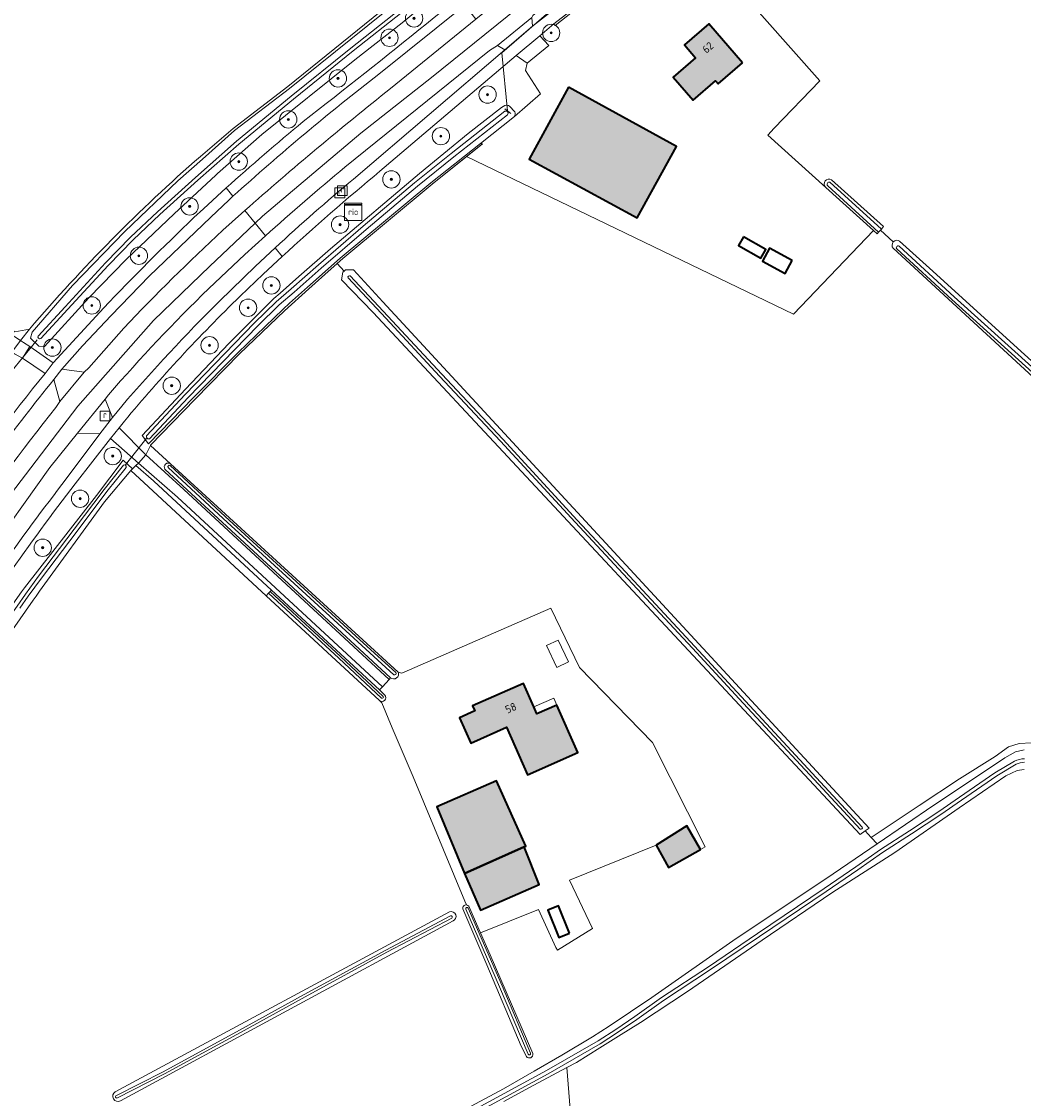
# Model space of a CAD drawing. Header units: metres. Extents: x 200031 to 204075, y 460125 to 464703.
# Tile 20 of 178: x 200345 to 200576, y 463121 to 463369. Entities that reach past the tile are written whole.
import ezdxf
from ezdxf.enums import TextEntityAlignment as Align

# ---------------------------------------------------------------- set-up
doc = ezdxf.new("R2010")
doc.units = ezdxf.units.M
doc.header["$LTSCALE"] = 2
doc.layers.get('0').update_dxf_attribs({"color": 253, "lineweight": 25})
for name, color, linetype, lineweight in [('B-WE-GR-BOOM-S', 253, 'Continuous', 25), ('B-WE-GR-BOOMTEELT-GV', 253, 'Continuous', 13), ('B-WE-GR-GRAS-GV', 253, 'Continuous', 13), ('B-WE-IE-TERREINAFSCHEIDING_KUNSTMATIG_HEKWERK-G', 253, 'IE-TERREINAFSCHEIDING-KUNSTMATIG', 18), ('B-WE-IE-TERREINAFSCHEIDING_KUNSTMATIG_HEKWERK_RASTER-G', 253, 'IE-TERREINAFSCHEIDING-KUNSTMATIG', 18), ('B-WE-IE-TERREINAFSCHEIDING_KUNSTMATIG_MUUR-G', 253, 'IE-TERREINAFSCHEIDING-KUNSTMATIG-DICHT', 18), ('B-WE-KW-KUNSTWERK_DUIKER-G', 253, 'Continuous', 18), ('B-WE-OG-BEBOUWING-GV', 253, 'Continuous', 35), ('B-WE-OG-BEBOUWING-T18', 253, 'Continuous', 18), ('B-WE-OG-BEBOUWING_LOODS-GV', 253, 'Continuous', 35), ('B-WE-OG-BEBOUWING_LUIFEL-GV', 253, 'Continuous', 18), ('B-WE-OG-BEBOUWING_SCHUUR-GV', 253, 'Continuous', 35), ('B-WE-OG-TERREIN_ERF-GV', 253, 'Continuous', 18), ('B-WE-OG-WATER_GREPPEL-GV', 253, 'Continuous', 18), ('B-WE-OG-WATER_SLOOT-GV', 253, 'Continuous', 18), ('B-WE-OG-WEG-GV', 253, 'Continuous', 18), ('B-WE-RI-GWA_RIOOLPUT-S', 253, 'Continuous', 25), ('B-WE-RI-TERREINKAST-S', 253, 'Continuous', 25), ('B-WE-VH-VERHARDING_ASFALT-GV', 253, 'Continuous', 18), ('B-WE-VH-VERHARDING_BETON-A', 254, 'Continuous', 25), ('B-WE-VH-VERHARDING_BETONSTRAATSTEEN-GV', 253, 'Continuous', 18), ('B-WE-VH-VERHARDING_HALFVERHARDING-GV', 253, 'Continuous', 18)]:
    doc.layers.add(name, color=color, linetype=linetype, lineweight=lineweight)
doc.styles.add('NLCS-ISO', font='NLCS-ISO.ttf')
doc.styles.add('NLCS-ISO-M1000-T18', font='NLCS-ISO.ttf', dxfattribs={"height": 1.8})
doc.linetypes.add('IE-TERREINAFSCHEIDING-KUNSTMATIG', pattern='A,4,[82,NLCS.SHX,S=0.75,R=90,X=0,Y=0],4,-2', length=10)
doc.linetypes.add('IE-TERREINAFSCHEIDING-KUNSTMATIG-DICHT', pattern='A,8,-1,[82,NLCS.SHX,S=0.75,R=90,X=0,Y=0],-1', length=10)

# ---------------------------------------------------------------- blocks, each defined once
blk = doc.blocks.new('SRI-TERREINKAST-SO')
at = {"color": 0, "linetype": 'ByBlock', "lineweight": 18}
for points in [[(-2, 2), (2, 2), (2, 1.68), (-2, 1.68)], [(-2, 1.52), (2, 1.52), (2, -2), (-2, -2)]]:
    blk.add_lwpolyline(points, close=True, dxfattribs=at)
at = {"color": 0, "linetype": 'ByBlock', "lineweight": 18, "style": 'NLCS-ISO'}
blk.add_text('rio', height=1.5, dxfattribs=at).set_placement((0, 0), align=Align.MIDDLE_CENTER)
blk = doc.blocks.new('SRI-PUT_INSPECTIEPUT_RIOOLPUT-SO')
at = {"color": 0, "linetype": 'ByBlock', "lineweight": 18}
blk.add_lwpolyline([(-1.12, -1.12), (1.12, -1.12), (1.12, 1.12), (-1.12, 1.12)], close=True, dxfattribs=at)
at = {"color": 0, "linetype": 'ByBlock', "lineweight": 18, "style": 'NLCS-ISO'}
blk.add_text('r', height=1.5, dxfattribs=at).set_placement((0, 0.28), align=Align.MIDDLE_CENTER)
blk = doc.blocks.new('SGR-BOOM_01-SO')
at = {"linetype": 'ByBlock', "lineweight": 18}
h = blk.add_hatch(color=0, dxfattribs=at)
h.dxf.hatch_style = 1
edge = h.paths.add_edge_path()
edge.add_arc((0, 0), 0.25, 0, 360)
at = {"color": 0, "linetype": 'ByBlock', "lineweight": 18}
for radius in [2, 0.25]:
    blk.add_circle((0, 0), radius, dxfattribs=at)

msp = doc.modelspace()

# ---------------------------------------------------------------- hatches: boundary and pattern name
at = {"layer": 'B-WE-VH-VERHARDING_BETON-A'}
h = msp.add_hatch(color=256, dxfattribs=at)
h.dxf.hatch_style = 1
h.paths.add_polyline_path([(200510.849, 463359.738), (200503.077, 463368.713), (200497.466, 463363.855), (200500.053, 463360.867), (200494.898, 463356.403), (200499.498, 463351.091), (200504.649, 463355.551), (200505.234, 463354.876)])
h = msp.add_hatch(color=256, dxfattribs=at)
h.dxf.hatch_style = 1
h.paths.add_polyline_path([(200470.709, 463354.145), (200461.66, 463337.538), (200486.586, 463323.979), (200495.667, 463340.432)])
h = msp.add_hatch(color=256, dxfattribs=at)
h.dxf.hatch_style = 1
h.paths.add_polyline_path([(200462.714, 463211.127), (200460.307, 463216.554), (200448.597, 463211.36), (200449.104, 463210.216), (200445.575, 463208.651), (200448.182, 463202.774), (200456.429, 463206.432), (200461.297, 463195.459), (200472.918, 463200.614), (200468.054, 463211.579), (200463.425, 463209.525)])
h = msp.add_hatch(color=256, dxfattribs=at)
h.dxf.hatch_style = 1
h.paths.add_polyline_path([(200460.49, 463178.831), (200460.873, 463179.002), (200454.142, 463194.106), (200440.365, 463188.094), (200446.757, 463172.709)])
h = msp.add_hatch(color=256, dxfattribs=at)
h.dxf.hatch_style = 1
h.paths.add_polyline_path([(200490.932, 463179.276), (200493.775, 463174.089), (200501.214, 463178.275), (200498.03, 463183.707)])
h = msp.add_hatch(color=256, dxfattribs=at)
h.dxf.hatch_style = 1
h.paths.add_polyline_path([(200460.49, 463178.831), (200446.757, 463172.709), (200450.453, 463164.245), (200463.982, 463170.164)])

# ---------------------------------------------------------------- linework, layer by layer
at = {"layer": 'B-WE-GR-BOOMTEELT-GV', "flags": 128}
for points in [[(200441.806, 463115.601), (200455.719, 463123.062), (200462.782, 463127.131), (200469.225, 463130.821), (200476.293, 463135.027), (200480.12, 463137.461), (200489.931, 463144.103), (200509.428, 463157.729), (200530.131, 463171.516), (200541.93, 463179.556), (200540.595, 463181), (200539.195, 463182.514), (200538.01, 463181.676), (200425.655, 463302.159), (200418.369, 463309.697), (200418.669, 463311.405), (200418.944, 463311.667), (200417.329, 463313.402), (200415.978, 463312.171), (200410.812, 463307.567), (200405.165, 463302.534), (200394.84, 463292.588)], [(200394.84, 463292.588), (200384.542, 463282.145), (200374.294, 463271.51), (200374.262, 463271.445), (200378.903, 463267.201), (200431.41, 463219.191), (200432.302, 463218.941), (200466.676, 463233.919), (200473.283, 463220.224), (200490.084, 463202.894), (200502.239, 463178.852), (200501.214, 463178.275), (200493.775, 463174.089), (200490.932, 463179.276), (200470.971, 463171.197), (200476.244, 463160.051), (200468.206, 463155.053), (200467.793, 463155.651), (200463.777, 463164.366), (200450.42, 463158.982), (200452.651, 463153.928), (200462.527, 463131.146)], [(200447.191, 463165.462), (200446.818, 463166.355), (200434.865, 463194.979), (200430.001, 463206.315), (200427.679, 463212.054), (200427.086, 463212.603), (200400.97, 463236.765), (200373.827, 463261.877), (200373.779, 463261.921), (200369.73, 463265.668), (200363.67, 463258.457), (200348.687, 463237.835), (200347.858, 463236.693), (200347.183, 463235.765), (200336.347, 463220.319), (200314.93, 463187.349), (200293.192, 463154.169), (200276.174, 463128.195), (200272.985, 463123.327), (200276.588, 463121.403), (200278.696, 463120.277)], [(200366.133, 463122.361), (200443.289, 463163.875)], [(200461.012, 463130.476), (200459.802, 463132.907), (200451.844, 463151.632), (200446.333, 463164.579)], [(200444.091, 463161.754), (200367.354, 463120.275)]]:
    msp.add_lwpolyline(points, dxfattribs=at)
at = {"layer": 'B-WE-GR-BOOMTEELT-GV'}
for points in [[(200446.333, 463164.579, -0.5107245), (200447.191, 463165.462)], [(200443.289, 463163.875, -0.9514297), (200444.091, 463161.754)], [(200462.527, 463131.146, -0.7797754), (200461.012, 463130.476)], [(200367.354, 463120.275, -0.9852575), (200366.133, 463122.361)]]:
    msp.add_lwpolyline(points, format="xyb", dxfattribs=at)
at = {"layer": 'B-WE-GR-GRAS-GV', "flags": 128}
for points in [[(200365.807, 463478.47), (200358.483, 463470.346), (200348.462, 463458.938), (200335.727, 463444.61), (200330.438, 463438.959), (200301.892, 463406.264), (200301.532, 463405.851), (200301.517, 463405.834), (200300.813, 463406.641), (200298.121, 463403.548), (200298.899, 463403.096), (200295.6, 463399.234), (200292.543, 463392.725), (200290.318, 463388.845), (200279.867, 463369.266), (200268.688, 463345.092), (200277.952, 463339.003), (200297.734, 463326.626), (200323.043, 463309.857), (200335.672, 463301.853), (200339.82, 463299.568), (200342.965, 463297.691), (200346.347, 463298.314)], [(200753.187, 463243.647), (200654.357, 463347.711), (200623.138, 463381.908), (200611.749, 463393.687), (200608.698, 463390.797), (200564.56, 463437.384), (200555.942, 463446.684), (200545.048, 463431.67), (200532.709, 463416.991), (200520.06, 463403.016), (200502.196, 463385.424), (200509.23, 463377.608), (200528.739, 463355.542), (200518.212, 463344.663), (200516.718, 463343.004), (200530.077, 463330.976)], [(200385.771, 463338.136), (200393.313, 463344.558), (200405.957, 463354.261), (200438.102, 463380.334)], [(200547.143, 463318.615), (200554.063, 463312.384), (200619.812, 463252.589), (200676.698, 463200.403), (200680.027, 463202.418), (200685.06, 463204.857), (200689.446, 463206.953), (200697.94, 463210.835), (200704.149, 463213.373), (200711.223, 463216.566), (200717.674, 463220.375), (200721.258, 463222.663), (200581.239, 463353.264)], [(200542.303, 463320.671), (200541.954, 463320.283), (200541.136, 463321.019), (200522.677, 463301.767), (200447.21, 463338.086), (200439.245, 463331.719), (200418.646, 463314.601), (200417.329, 463313.402), (200418.944, 463311.667), (200419.256, 463311.964), (200421.083, 463311.96), (200427.894, 463304.58), (200540.135, 463183.179), (200539.195, 463182.514), (200540.595, 463181), (200541.535, 463181.665), (200551.624, 463188.371), (200560.943, 463194.516), (200569.182, 463199.665), (200572.236, 463201.91), (200574.709, 463202.727), (200577.587, 463202.865)], [(200531.46, 463332.735), (200543.447, 463321.942), (200542.935, 463321.373), (200542.7, 463321.112)], [(200545.687, 463318.419), (200542.7, 463321.112), (200542.303, 463320.671)], [(200542.7, 463321.112), (200545.687, 463318.419)], [(200673.937, 463198.801), (200545.617, 463316.952)], [(200374.262, 463271.445), (200373.18, 463269.265), (200381.967, 463261.294), (200429.324, 463217.481), (200429.663, 463217.848), (200377.601, 463266.014)], [(200378.903, 463267.201), (200374.262, 463271.445)], [(200577.587, 463202.865), (200574.709, 463202.727), (200572.236, 463201.91), (200569.182, 463199.665), (200560.943, 463194.516), (200551.624, 463188.371), (200541.535, 463181.665), (200540.595, 463181), (200541.93, 463179.556), (200555.029, 463188.481), (200569.006, 463197.745), (200571.444, 463199.398), (200573.914, 463200.742), (200575.892, 463201.216)], [(200575.884, 463196.727), (200574.244, 463196.502), (200571.65, 463195.22), (200560.852, 463187.86), (200546.044, 463177.57), (200531.51, 463168.241), (200515.405, 463157.326), (200498.159, 463145.507), (200487.36, 463138.333), (200482.267, 463135.149), (200477.947, 463132.527), (200472.608, 463129.126), (200470.329, 463127.918), (200473.731, 463085.724)]]:
    msp.add_lwpolyline(points, dxfattribs=at)
for points in [[(200346.347, 463298.314), (200342.965, 463297.691), (200339.82, 463299.568), (200335.672, 463301.853), (200323.043, 463309.857), (200297.734, 463326.626), (200277.952, 463339.003), (200268.688, 463345.092), (200268.42, 463344.509), (200335.247, 463301.236), (200342.975, 463296.51), (200344.297, 463295.656)], [(200371.507, 463267.398), (200370.894, 463266.833), (200374.996, 463263.263), (200375.07, 463263.195), (200402.2, 463238.095), (200427.091, 463215.067), (200427.77, 463215.801), (200380.519, 463259.516)]]:
    msp.add_lwpolyline(points, close=True, dxfattribs=at)
at = {"layer": 'B-WE-GR-GRAS-GV'}
for points in [[(200346.347, 463298.314, -0.0361656), (200385.771, 463338.136)], [(200530.077, 463330.976, -0.8905594), (200531.46, 463332.735)], [(200545.617, 463316.952, -0.361404), (200545.687, 463318.419)], [(200545.687, 463318.419, -0.3615551), (200547.143, 463318.615)], [(200377.601, 463266.014, -0.8754211), (200378.903, 463267.201)]]:
    msp.add_lwpolyline(points, format="xyb", dxfattribs=at)
at = {"layer": 'B-WE-IE-TERREINAFSCHEIDING_KUNSTMATIG_HEKWERK-G', "flags": 128}
msp.add_lwpolyline([(200346.347, 463298.314), (200342.965, 463297.691)], dxfattribs=at)
at = {"layer": 'B-WE-IE-TERREINAFSCHEIDING_KUNSTMATIG_HEKWERK_RASTER-G', "flags": 128}
for points in [[(200462.347, 463401.356), (200452.956, 463392.628), (200438.102, 463380.334), (200405.957, 463354.261), (200393.313, 463344.558), (200385.771, 463338.136)], [(200450.895, 463341.031), (200439.245, 463331.719), (200418.646, 463314.601), (200415.978, 463312.171), (200410.812, 463307.567)], [(200410.812, 463307.567), (200405.165, 463302.534), (200394.84, 463292.588), (200384.542, 463282.145), (200374.294, 463271.51)]]:
    msp.add_lwpolyline(points, dxfattribs=at)
at = {"layer": 'B-WE-IE-TERREINAFSCHEIDING_KUNSTMATIG_HEKWERK_RASTER-G'}
msp.add_lwpolyline([(200385.771, 463338.136, 0.0361599), (200346.347, 463298.314)], format="xyb", dxfattribs=at)
at = {"layer": 'B-WE-IE-TERREINAFSCHEIDING_KUNSTMATIG_MUUR-G', "flags": 128}
msp.add_lwpolyline([(200457.415, 463348.069), (200456.033, 463349.146)], dxfattribs=at)
at = {"layer": 'B-WE-KW-KUNSTWERK_DUIKER-G', "flags": 128}
for points in [[(200456.659, 463348.658), (200455.315, 463362.067), (200489.117, 463391.34), (200500.8, 463387.214)], [(200338.844, 463284.613), (200348.134, 463295.825)], [(200368.492, 463266.991), (200373.456, 463273.204)]]:
    msp.add_lwpolyline(points, dxfattribs=at)
at = {"layer": 'B-WE-OG-BEBOUWING-GV', "flags": 128}
for points in [[(200510.849, 463359.738), (200503.077, 463368.713), (200497.466, 463363.855), (200500.053, 463360.867), (200494.898, 463356.403), (200499.498, 463351.091), (200504.649, 463355.551), (200505.234, 463354.876)], [(200470.709, 463354.145), (200461.66, 463337.538), (200486.586, 463323.979), (200495.667, 463340.432)], [(200462.714, 463211.127), (200460.307, 463216.554), (200448.597, 463211.36), (200449.104, 463210.216), (200445.575, 463208.651), (200448.182, 463202.774), (200456.429, 463206.432), (200461.297, 463195.459), (200472.918, 463200.614), (200468.054, 463211.579), (200463.425, 463209.525)], [(200460.49, 463178.831), (200460.873, 463179.002), (200454.142, 463194.106), (200440.365, 463188.094), (200446.757, 463172.709)], [(200490.932, 463179.276), (200493.775, 463174.089), (200501.214, 463178.275), (200498.03, 463183.707)], [(200460.49, 463178.831), (200446.757, 463172.709), (200450.453, 463164.245), (200463.982, 463170.164)]]:
    msp.add_lwpolyline(points, close=True, dxfattribs=at)
at = {"layer": 'B-WE-OG-BEBOUWING_LOODS-GV', "flags": 128}
msp.add_lwpolyline([(200522.368, 463314.12), (200517.105, 463317.002), (200515.463, 463314.002), (200520.725, 463311.12)], close=True, dxfattribs=at)
at = {"layer": 'B-WE-OG-BEBOUWING_LUIFEL-GV', "flags": 128}
for points in [[(200468.323, 463226.557), (200465.67, 463225.308), (200468.047, 463220.264), (200470.699, 463221.514)], [(200462.714, 463211.127), (200463.425, 463209.525), (200468.054, 463211.579), (200467.352, 463213.19)]]:
    msp.add_lwpolyline(points, close=True, dxfattribs=at)
at = {"layer": 'B-WE-OG-BEBOUWING_SCHUUR-GV', "flags": 128}
for points in [[(200511.116, 463319.575), (200509.973, 463317.552), (200515.112, 463314.645), (200516.256, 463316.667)], [(200470.977, 463158.951), (200468.42, 463165.244), (200465.968, 463164.248), (200468.524, 463157.955)]]:
    msp.add_lwpolyline(points, close=True, dxfattribs=at)
at = {"layer": 'B-WE-OG-TERREIN_ERF-GV', "flags": 128}
for points in [[(200471.653, 463371.489), (200467.686, 463368.35), (200467.533, 463368.53), (200467.366, 463368.728), (200464.13, 463365.991), (200466.226, 463363.719), (200461.204, 463359.624), (200460.82, 463357.972), (200464.266, 463352.595), (200458.24, 463347.373), (200450.417, 463341.139), (200450.895, 463341.031), (200447.21, 463338.086), (200522.677, 463301.767), (200541.136, 463321.019), (200530.077, 463330.976), (200516.718, 463343.004), (200518.212, 463344.663), (200528.739, 463355.542), (200509.23, 463377.608)], [(200473.283, 463220.224), (200466.676, 463233.919), (200432.302, 463218.941), (200431.41, 463219.191)], [(200447.695, 463165.158), (200450.032, 463159.862), (200450.42, 463158.982), (200463.777, 463164.366), (200467.793, 463155.651), (200468.206, 463155.053), (200476.244, 463160.051), (200470.971, 463171.197), (200490.932, 463179.276), (200498.03, 463183.707), (200501.214, 463178.275), (200502.239, 463178.852), (200490.084, 463202.894), (200473.283, 463220.224)], [(200429.663, 463217.848), (200429.324, 463217.481), (200427.77, 463215.801), (200427.091, 463215.067), (200428.373, 463213.881)], [(200427.086, 463212.603), (200427.679, 463212.054), (200430.001, 463206.315), (200434.865, 463194.979), (200446.818, 463166.355), (200447.191, 463165.462)], [(200540.796, 463043.665), (200545.128, 463044.49), (200545.22, 463045.193), (200546.826, 463057.414), (200547.794, 463064.786), (200537.166, 463066.105), (200529.89, 463066.369), (200530.433, 463045.776), (200490.247, 463044.716), (200489.92, 463065.717), (200495.2, 463065.717), (200492.878, 463066.092), (200494.924, 463078.76), (200474.691, 463082.027), (200475.327, 463085.466), (200473.731, 463085.724), (200470.329, 463127.918), (200461.585, 463123.282), (200455.813, 463120.128)]]:
    msp.add_lwpolyline(points, dxfattribs=at)
for points in [[(200497.466, 463363.855), (200503.077, 463368.713), (200510.849, 463359.738), (200505.234, 463354.876), (200504.649, 463355.551), (200499.498, 463351.091), (200494.898, 463356.403), (200500.053, 463360.867)], [(200486.586, 463323.979), (200461.66, 463337.538), (200470.709, 463354.145), (200495.667, 463340.432)], [(200515.463, 463314.002), (200517.105, 463317.002), (200522.368, 463314.12), (200520.725, 463311.12)], [(200460.307, 463216.554), (200462.714, 463211.127), (200463.425, 463209.525), (200468.054, 463211.579), (200472.918, 463200.614), (200461.297, 463195.459), (200456.429, 463206.432), (200448.182, 463202.774), (200445.575, 463208.651), (200449.104, 463210.216), (200448.597, 463211.36)], [(200446.757, 463172.709), (200440.365, 463188.094), (200454.142, 463194.106), (200460.873, 463179.002), (200460.49, 463178.831), (200463.982, 463170.164), (200450.453, 463164.245)]]:
    msp.add_lwpolyline(points, close=True, dxfattribs=at)
at = {"layer": 'B-WE-OG-TERREIN_ERF-GV'}
for points in [[(200431.41, 463219.191, -0.7915941), (200429.663, 463217.848)], [(200428.373, 463213.881, -0.9072089), (200427.086, 463212.603)], [(200447.191, 463165.462, -0.2010447), (200447.695, 463165.158)]]:
    msp.add_lwpolyline(points, format="xyb", dxfattribs=at)
at = {"layer": 'B-WE-OG-WATER_GREPPEL-GV'}
for points in [[(200447.605, 463164.739, 0.9330992), (200447.022, 463164.485)], [(200461.392, 463131.019, 0.8015699), (200461.977, 463131.266)]]:
    msp.add_lwpolyline(points, format="xyb", dxfattribs=at)
at = {"layer": 'B-WE-OG-WATER_GREPPEL-GV', "flags": 128}
for points in [[(200447.022, 463164.485), (200454.835, 463146.538), (200461.392, 463131.019)], [(200461.977, 463131.266), (200455.42, 463146.788), (200447.605, 463164.739)]]:
    msp.add_lwpolyline(points, dxfattribs=at)
at = {"layer": 'B-WE-OG-WATER_SLOOT-GV', "flags": 128}
for points in [[(200348.331, 463296.69), (200354.562, 463303.434), (200363.918, 463313.558), (200369.676, 463319.507), (200375.864, 463325.324), (200384.622, 463333.278), (200394.145, 463341.631), (200406.761, 463352.001), (200420.5, 463363.123), (200431.852, 463372.073), (200441.317, 463379.914), (200454.554, 463391.022), (200466.679, 463401.991), (200480.505, 463415.198), (200490.76, 463425.919), (200504.819, 463441.677), (200512.308, 463450.144)], [(200512.308, 463450.144), (200504.819, 463441.677), (200490.76, 463425.919), (200480.505, 463415.198), (200466.679, 463401.991), (200454.554, 463391.022), (200441.317, 463379.914), (200431.852, 463372.073), (200420.5, 463363.123), (200406.761, 463352.001), (200394.145, 463341.631), (200384.622, 463333.278), (200375.864, 463325.324), (200369.676, 463319.507), (200363.918, 463313.558), (200354.562, 463303.434), (200348.331, 463296.69)], [(200512.932, 463449.591), (200505.443, 463441.124), (200491.373, 463425.353), (200481.095, 463414.608), (200467.247, 463401.381), (200455.101, 463390.394), (200441.851, 463379.274), (200432.376, 463371.424), (200421.02, 463362.472), (200407.288, 463351.355), (200394.685, 463340.996), (200385.177, 463332.656), (200376.43, 463324.712), (200370.261, 463318.913), (200364.523, 463312.985), (200355.174, 463302.868), (200348.943, 463296.124)], [(200348.943, 463296.124), (200355.174, 463302.868), (200364.523, 463312.985), (200370.261, 463318.913), (200376.43, 463324.712), (200385.177, 463332.656), (200394.685, 463340.996), (200407.288, 463351.355), (200421.02, 463362.472), (200432.376, 463371.424), (200441.851, 463379.274), (200455.101, 463390.394), (200467.247, 463401.381), (200481.095, 463414.608), (200491.373, 463425.353), (200505.443, 463441.124), (200512.932, 463449.591)], [(200438.565, 463379.801), (200406.32, 463353.811), (200393.679, 463344.088), (200386.264, 463337.534), (200380.577, 463332.507), (200368.343, 463320.822), (200356.227, 463308.352), (200346.924, 463297.589), (200346.565, 463296.208), (200348.529, 463294.328), (200349.777, 463294.303), (200360.025, 463305.546), (200368.672, 463314.355), (200379.702, 463324.891), (200383.95, 463328.812), (200389.335, 463333.784), (200389.763, 463334.179), (200399.987, 463343.168), (200421.44, 463360.436), (200432.363, 463368.954), (200458.496, 463390.672)], [(200456.015, 463349.89), (200455.279, 463349.403), (200447.572, 463343.464), (200436.311, 463334.229), (200415.784, 463316.84), (200408.492, 463310.398), (200404.212, 463306.616), (200402.748, 463305.323), (200392.36, 463294.958), (200382.35, 463284.453), (200372.358, 463273.739), (200373.805, 463271.862), (200384.183, 463282.496), (200394.489, 463292.896), (200404.852, 463302.898), (200406.368, 463304.254), (200410.498, 463307.95), (200418.029, 463314.69), (200438.975, 463332.05), (200450.417, 463341.139), (200458.24, 463347.373)], [(200458.358, 463348.389), (200457.142, 463349.709)], [(200373.341, 463273.689), (200382.261, 463283.233), (200398.295, 463299.78), (200403.263, 463304.61), (200406.757, 463307.585), (200412.999, 463313.134), (200423.351, 463322.047), (200435.211, 463332.015), (200443.626, 463338.817), (200456.042, 463348.554)], [(200456.042, 463348.554), (200443.626, 463338.817), (200435.211, 463332.015), (200423.351, 463322.047), (200412.999, 463313.134), (200406.757, 463307.585), (200403.263, 463304.61), (200398.295, 463299.78), (200382.261, 463283.233), (200373.341, 463273.689)], [(200456.66, 463347.766), (200444.25, 463338.034), (200435.848, 463331.242), (200424, 463321.284), (200413.659, 463312.381), (200407.414, 463306.83), (200403.937, 463303.869), (200399.003, 463299.073), (200382.987, 463282.543), (200374.073, 463273.005)], [(200374.073, 463273.005), (200382.987, 463282.543), (200399.003, 463299.073), (200403.937, 463303.869), (200407.414, 463306.83), (200413.659, 463312.381), (200424, 463321.284), (200435.848, 463331.242), (200444.25, 463338.034), (200456.66, 463347.766)], [(200531.049, 463332.161), (200542.935, 463321.373), (200543.447, 463321.942), (200531.46, 463332.735)], [(200542.303, 463320.671), (200542.7, 463321.112), (200542.935, 463321.373), (200531.049, 463332.161)], [(200530.077, 463330.976), (200541.136, 463321.019)], [(200541.136, 463321.019), (200541.954, 463320.283), (200542.303, 463320.671), (200530.539, 463331.388)], [(200530.539, 463331.388), (200542.303, 463320.671)], [(200545.617, 463316.952), (200673.937, 463198.801), (200675.798, 463199.858), (200676.698, 463200.403), (200619.812, 463252.589), (200554.063, 463312.384), (200547.143, 463318.615)], [(200674.73, 463199.691), (200666.37, 463207.544), (200654.991, 463218), (200642.54, 463229.236), (200632.251, 463238.746), (200620.615, 463249.208), (200607.516, 463261.291), (200595.401, 463272.256), (200577.811, 463288.28), (200559.156, 463305.149), (200546.472, 463316.795)], [(200546.472, 463316.795), (200559.156, 463305.149), (200577.811, 463288.28), (200595.401, 463272.256), (200607.516, 463261.291), (200620.615, 463249.208), (200632.251, 463238.746), (200642.54, 463229.236), (200654.991, 463218), (200666.37, 463207.544), (200674.73, 463199.691)], [(200547.05, 463317.425), (200559.732, 463305.781), (200578.386, 463288.913), (200595.975, 463272.888), (200608.092, 463261.922), (200621.191, 463249.84), (200632.826, 463239.378), (200643.117, 463229.867), (200655.567, 463218.632), (200666.951, 463208.17), (200675.315, 463200.314)], [(200675.315, 463200.314), (200666.951, 463208.17), (200655.567, 463218.632), (200643.117, 463229.867), (200632.826, 463239.378), (200621.191, 463249.84), (200608.092, 463261.922), (200595.975, 463272.888), (200578.386, 463288.913), (200559.732, 463305.781), (200547.05, 463317.425)], [(200538.035, 463182.941), (200528.397, 463193.287), (200511.047, 463211.984), (200499.348, 463224.672), (200483.359, 463241.817), (200472.231, 463253.776), (200455.043, 463272.425), (200440.995, 463287.481), (200428.549, 463300.821), (200419.882, 463310.106)], [(200419.882, 463310.106), (200428.549, 463300.821), (200440.995, 463287.481), (200455.043, 463272.425), (200472.231, 463253.776), (200483.359, 463241.817), (200499.348, 463224.672), (200511.047, 463211.984), (200528.397, 463193.287), (200538.035, 463182.941)], [(200420.374, 463310.565), (200429.04, 463301.28), (200441.486, 463287.94), (200455.536, 463272.882), (200472.724, 463254.233), (200483.851, 463242.275), (200499.841, 463225.129), (200511.54, 463212.441), (200528.889, 463193.745), (200538.527, 463183.4)], [(200538.527, 463183.4), (200528.889, 463193.745), (200511.54, 463212.441), (200499.841, 463225.129), (200483.851, 463242.275), (200472.724, 463254.233), (200455.536, 463272.882), (200441.486, 463287.94), (200429.04, 463301.28), (200420.374, 463310.565)], [(200270.279, 463122.882), (200274.239, 463128.879), (200280.41, 463138.529), (200285.67, 463146.483), (200290.971, 463154.508), (200297.598, 463164.955), (200304.806, 463175.915), (200313.617, 463189.273), (200320.452, 463199.846), (200327.797, 463210.856), (200334.246, 463220.938), (200338.765, 463227.884), (200343.474, 463234.415), (200345.392, 463237.168), (200348.452, 463241.335), (200356.67, 463252.171), (200363.571, 463261.306), (200368, 463266.895)], [(200336.347, 463220.319), (200347.183, 463235.765), (200347.858, 463236.693), (200348.687, 463237.835), (200363.67, 463258.457), (200369.73, 463265.668), (200370.077, 463266.081), (200367.955, 463268.055), (200361.782, 463259.942), (200345.199, 463238.617), (200344.502, 463237.721)], [(200368, 463266.895), (200363.571, 463261.306), (200356.67, 463252.171), (200348.452, 463241.335), (200345.392, 463237.168), (200343.474, 463234.415)], [(200378.813, 463266.846), (200391.47, 463255.102), (200407.882, 463240.087), (200422.576, 463226.64), (200430.878, 463219.066)], [(200430.878, 463219.066), (200422.576, 463226.64), (200407.882, 463240.087), (200391.47, 463255.102), (200378.813, 463266.846)], [(200431.41, 463219.191), (200378.903, 463267.201)], [(200368.632, 463266.394), (200364.209, 463260.812), (200357.313, 463251.685), (200349.098, 463240.852), (200346.048, 463236.698), (200344.132, 463233.949)], [(200344.132, 463233.949), (200346.048, 463236.698), (200349.098, 463240.852), (200357.313, 463251.685), (200364.209, 463260.812), (200368.632, 463266.394)], [(200377.601, 463266.014), (200429.663, 463217.848)], [(200430.429, 463218.573), (200422.126, 463226.147), (200407.432, 463239.595), (200391.018, 463254.611), (200378.359, 463266.357)], [(200378.359, 463266.357), (200391.018, 463254.611), (200407.432, 463239.595), (200422.126, 463226.147), (200430.429, 463218.573)], [(200427.601, 463213.17), (200417.717, 463222.373), (200401.531, 463237.371), (200400.97, 463236.765), (200427.086, 463212.603)], [(200401.908, 463237.779), (200401.531, 463237.371), (200417.717, 463222.373), (200427.601, 463213.17)], [(200402.2, 463238.095), (200401.908, 463237.779), (200418.096, 463222.78), (200427.98, 463213.577)], [(200427.98, 463213.577), (200418.096, 463222.78), (200401.908, 463237.779)], [(200428.373, 463213.881), (200427.091, 463215.067), (200402.2, 463238.095)], [(200575.892, 463201.216), (200573.914, 463200.742), (200571.444, 463199.398), (200569.006, 463197.745), (200555.029, 463188.481), (200541.93, 463179.556), (200530.131, 463171.516), (200509.428, 463157.729), (200489.931, 463144.103), (200480.12, 463137.461), (200476.293, 463135.027), (200469.225, 463130.821), (200462.782, 463127.131), (200455.719, 463123.062), (200441.806, 463115.601)], [(200366.594, 463073.655), (200369.709, 463075.096), (200379.735, 463080.653), (200397.691, 463090.425), (200409.34, 463096.673), (200427.018, 463106.269), (200446.139, 463116.618), (200465.675, 463127.239), (200477.604, 463134.141), (200481.615, 463136.735), (200486.044, 463139.727), (200492.211, 463144.082), (200503.042, 463151.209), (200514.381, 463158.835), (200529.731, 463169.22), (200537.04, 463174.224), (200542.702, 463178.22), (200549.415, 463182.525), (200556.188, 463187.007), (200560.996, 463190.312), (200569.138, 463195.912), (200573.67, 463198.633)], [(200573.67, 463198.633), (200569.138, 463195.912), (200560.996, 463190.312), (200556.188, 463187.007), (200549.415, 463182.525), (200542.702, 463178.22), (200537.04, 463174.224), (200529.731, 463169.22), (200514.381, 463158.835), (200503.042, 463151.209), (200492.211, 463144.082), (200486.044, 463139.727), (200481.615, 463136.735), (200477.604, 463134.141), (200465.675, 463127.239), (200446.139, 463116.618), (200427.018, 463106.269), (200409.34, 463096.673), (200397.691, 463090.425), (200379.735, 463080.653), (200369.709, 463075.096), (200366.594, 463073.655)], [(200574.053, 463197.911), (200569.58, 463195.225), (200561.458, 463189.639), (200556.645, 463186.331), (200549.86, 463181.841), (200543.158, 463177.542), (200537.506, 463173.553), (200530.191, 463168.545), (200514.837, 463158.158), (200503.494, 463150.529), (200492.671, 463143.407), (200486.508, 463139.055), (200482.065, 463136.054), (200478.031, 463133.445), (200466.074, 463126.527), (200446.528, 463115.901), (200427.407, 463105.551), (200409.728, 463095.955), (200398.079, 463089.707), (200380.128, 463079.938), (200370.079, 463074.368), (200366.847, 463072.873)], [(200366.847, 463072.873), (200370.079, 463074.368), (200380.128, 463079.938), (200398.079, 463089.707), (200409.728, 463095.955), (200427.407, 463105.551), (200446.528, 463115.901), (200466.074, 463126.527), (200478.031, 463133.445), (200482.065, 463136.054), (200486.508, 463139.055), (200492.671, 463143.407), (200503.494, 463150.529), (200514.837, 463158.158), (200530.191, 463168.545), (200537.506, 463173.553), (200543.158, 463177.542), (200549.86, 463181.841), (200556.645, 463186.331), (200561.458, 463189.639), (200569.58, 463195.225), (200574.053, 463197.911)], [(200455.813, 463120.128), (200461.585, 463123.282), (200470.329, 463127.918), (200472.608, 463129.126), (200477.947, 463132.527), (200482.267, 463135.149), (200487.36, 463138.333), (200498.159, 463145.507), (200515.405, 463157.326), (200531.51, 463168.241), (200546.044, 463177.57), (200560.852, 463187.86), (200571.65, 463195.22), (200574.244, 463196.502), (200575.884, 463196.727)], [(200462.527, 463131.146), (200452.651, 463153.928), (200450.42, 463158.982), (200450.032, 463159.862), (200447.695, 463165.158)], [(200443.289, 463163.875), (200366.133, 463122.361)], [(200366.259, 463121.442), (200377.216, 463126.989), (200394.768, 463136.572), (200409.699, 463144.792), (200428.553, 463155.042), (200443.519, 463162.941)], [(200443.519, 463162.941), (200428.553, 463155.042), (200409.699, 463144.792), (200394.768, 463136.572), (200377.216, 463126.989), (200366.259, 463121.442)], [(200446.333, 463164.579), (200451.844, 463151.632), (200459.802, 463132.907), (200461.012, 463130.476)], [(200461.392, 463131.019), (200454.835, 463146.538), (200447.022, 463164.485)], [(200447.605, 463164.739), (200455.42, 463146.788), (200461.977, 463131.266)], [(200443.794, 463162.42), (200428.831, 463154.523), (200409.982, 463144.275), (200395.051, 463136.056), (200377.49, 463126.467), (200366.525, 463120.916)], [(200366.525, 463120.916), (200377.49, 463126.467), (200395.051, 463136.056), (200409.982, 463144.275), (200428.831, 463154.523), (200443.794, 463162.42)], [(200367.354, 463120.275), (200444.091, 463161.754)]]:
    msp.add_lwpolyline(points, dxfattribs=at)
at = {"layer": 'B-WE-OG-WATER_SLOOT-GV'}
for points in [[(200457.142, 463349.709, 0.2398365), (200456.015, 463349.89)], [(200456.042, 463348.554, -0.8458824), (200456.66, 463347.766)], [(200456.66, 463347.766, 0.8458824), (200456.042, 463348.554)], [(200458.24, 463347.373, 0.2502834), (200458.358, 463348.389)], [(200531.46, 463332.735, 0.8905594), (200530.077, 463330.976)], [(200530.539, 463331.388, -0.7984833), (200531.049, 463332.161)], [(200531.049, 463332.161, 0.7984833), (200530.539, 463331.388)], [(200545.687, 463318.419, 0.361404), (200545.617, 463316.952)], [(200547.143, 463318.615, 0.3615551), (200545.687, 463318.419)], [(200546.472, 463316.795, -0.8460992), (200547.05, 463317.425)], [(200547.05, 463317.425, 0.8460992), (200546.472, 463316.795)], [(200419.882, 463310.106, -0.7920738), (200420.374, 463310.565)], [(200420.374, 463310.565, 0.7920738), (200419.882, 463310.106)], [(200348.943, 463296.124, -0.7179504), (200348.331, 463296.69)], [(200348.331, 463296.69, 0.7179504), (200348.943, 463296.124)], [(200374.073, 463273.005, -0.6552873), (200373.341, 463273.689)], [(200373.341, 463273.689, 0.6552873), (200374.073, 463273.005)], [(200368, 463266.895, -0.7500435), (200368.632, 463266.394)], [(200368.632, 463266.394, 0.7500435), (200368, 463266.895)], [(200378.903, 463267.201, 0.8754211), (200377.601, 463266.014)], [(200378.359, 463266.357, -0.8095024), (200378.813, 463266.846)], [(200378.813, 463266.846, 0.8095024), (200378.359, 463266.357)], [(200429.663, 463217.848, 0.7915941), (200431.41, 463219.191)], [(200430.878, 463219.066, -0.8706789), (200430.429, 463218.573)], [(200430.429, 463218.573, 0.8706789), (200430.878, 463219.066)], [(200427.086, 463212.603, 0.9072089), (200428.373, 463213.881)], [(200427.98, 463213.577, -0.6817228), (200427.601, 463213.17)], [(200427.601, 463213.17, 0.6817228), (200427.98, 463213.577)], [(200573.67, 463198.633, -0.1116487), (200575.949, 463199.182)], [(200575.949, 463199.182, 0.1116487), (200573.67, 463198.633)], [(200575.974, 463198.366, 0.1109439), (200574.053, 463197.911)], [(200574.053, 463197.911, -0.1109439), (200575.974, 463198.366)], [(200538.527, 463183.4, -0.6974853), (200538.035, 463182.941)], [(200538.035, 463182.941, 0.6974853), (200538.527, 463183.4)], [(200447.191, 463165.462, 0.5107245), (200446.333, 463164.579)], [(200447.695, 463165.158, 0.2010447), (200447.191, 463165.462)], [(200444.091, 463161.754, 0.9514297), (200443.289, 463163.875)], [(200443.519, 463162.941, -0.7234747), (200443.794, 463162.42)], [(200443.794, 463162.42, 0.7234747), (200443.519, 463162.941)], [(200447.022, 463164.485, -0.9330992), (200447.605, 463164.739)], [(200461.012, 463130.476, 0.7797754), (200462.527, 463131.146)], [(200461.977, 463131.266, -0.8015699), (200461.392, 463131.019)], [(200366.133, 463122.361, 0.9852575), (200367.354, 463120.275)], [(200366.525, 463120.916, -0.7800445), (200366.259, 463121.442)], [(200366.259, 463121.442, 0.7800445), (200366.525, 463120.916)]]:
    msp.add_lwpolyline(points, format="xyb", dxfattribs=at)
at = {"layer": 'B-WE-OG-WATER_SLOOT-GV', "flags": 128}
for points in [[(200418.944, 463311.667), (200418.669, 463311.405), (200418.369, 463309.697), (200425.655, 463302.159), (200538.01, 463181.676), (200539.195, 463182.514), (200540.135, 463183.179), (200427.894, 463304.58), (200421.083, 463311.96), (200419.256, 463311.964)], [(200401.908, 463237.779), (200402.2, 463238.095), (200375.07, 463263.195), (200374.996, 463263.263), (200370.894, 463266.833), (200370.077, 463266.081), (200369.73, 463265.668), (200373.779, 463261.921), (200373.827, 463261.877), (200400.97, 463236.765), (200401.531, 463237.371)]]:
    msp.add_lwpolyline(points, close=True, dxfattribs=at)
at = {"layer": 'B-WE-OG-WEG-GV', "flags": 128}
for points in [[(200509.226, 463435.333), (200519.394, 463447.849), (200512.282, 463453.537), (200511.036, 463451.982), (200502.05, 463441.607), (200492.852, 463431.078), (200483.314, 463421.142), (200472.978, 463411.237), (200462.347, 463401.356), (200452.956, 463392.628), (200438.102, 463380.334), (200405.957, 463354.261), (200393.313, 463344.558), (200385.771, 463338.136)], [(200346.565, 463296.208), (200346.924, 463297.589), (200356.227, 463308.352), (200368.343, 463320.822), (200380.577, 463332.507), (200386.264, 463337.534), (200393.679, 463344.088), (200406.32, 463353.811), (200438.565, 463379.801), (200453.225, 463391.804), (200462.853, 463400.781), (200473.612, 463410.813), (200483.832, 463420.812), (200493.202, 463430.601), (200502.439, 463441.227), (200511.438, 463451.429)], [(200500.118, 463404.37), (200491.012, 463395.2), (200477.951, 463383.624), (200475.301, 463381.275), (200462.462, 463370.664), (200462.266, 463370.216), (200462.419, 463368.166), (200476.894, 463379.46), (200479.68, 463381.66), (200493.497, 463392.57), (200503.259, 463401.429)], [(200465.837, 463397.39), (200458.496, 463390.672), (200432.363, 463368.954), (200421.44, 463360.436), (200399.987, 463343.168), (200389.763, 463334.179), (200389.335, 463333.784), (200383.95, 463328.812), (200379.702, 463324.891), (200368.672, 463314.355), (200360.025, 463305.546), (200349.777, 463294.303), (200348.529, 463294.328), (200346.565, 463296.208)], [(200429.654, 463353.791), (200449.338, 463369.798), (200446.769, 463373.053), (200426.947, 463357.139)], [(200456.044, 463362.696), (200454.33, 463363.746), (200452.52, 463362.544), (200419.144, 463335.627)], [(200421.099, 463332.921), (200456.044, 463362.696)], [(200458.24, 463347.373), (200464.266, 463352.595), (200460.82, 463357.972), (200461.204, 463359.624), (200458.685, 463361.418), (200427.225, 463334.727)], [(200368.237, 463277.077), (200367.014, 463275.528), (200373.18, 463269.265), (200374.262, 463271.445), (200374.294, 463271.51), (200384.542, 463282.145), (200394.84, 463292.588), (200405.165, 463302.534), (200410.812, 463307.567), (200415.978, 463312.171), (200417.329, 463313.402), (200418.646, 463314.601), (200439.245, 463331.719), (200447.21, 463338.086), (200450.895, 463341.031), (200450.417, 463341.139), (200438.975, 463332.05), (200418.029, 463314.69), (200410.498, 463307.95), (200406.368, 463304.254), (200404.852, 463302.898), (200394.489, 463292.896), (200384.183, 463282.496), (200373.805, 463271.862), (200372.358, 463273.739), (200382.35, 463284.453), (200392.36, 463294.958), (200402.748, 463305.323), (200404.212, 463306.616), (200408.492, 463310.398), (200415.784, 463316.84), (200436.311, 463334.229), (200447.572, 463343.464), (200455.279, 463349.403), (200456.015, 463349.89)], [(200457.142, 463349.709), (200458.358, 463348.389)], [(200393.3, 463328.945), (200392.347, 463328.083), (200388.216, 463324.139), (200373.969, 463310.539), (200365.151, 463301.43), (200358.554, 463294.433), (200353.81, 463289.095), (200358.938, 463288.376), (200359.996, 463289.398), (200368.135, 463298.538)], [(200384.291, 463324.024), (200386.471, 463326.05), (200391.735, 463330.854)], [(200390.991, 463321.099), (200395.241, 463324.954), (200396.011, 463325.635)], [(200400.771, 463319.824), (200396.069, 463315.536), (200387.713, 463307.649)], [(200390.172, 463304.765), (200398.526, 463312.844), (200403.039, 463317.056)], [(200404.682, 463315.049), (200400.26, 463310.945), (200394.975, 463305.926)], [(200346.347, 463298.314), (200344.297, 463295.656), (200344.287, 463295.643), (200344.99, 463295.208), (200346.426, 463294.281), (200351.773, 463290.547), (200363.475, 463303.213)], [(200349.949, 463288.093), (200344.709, 463291.578), (200342.898, 463292.633)], [(200352.428, 463280.202), (200353.312, 463281.6), (200351.94, 463286.654)], [(200364.604, 463283.169), (200363.822, 463282.142), (200365.503, 463277.895), (200367.639, 463280.537)], [(200354.805, 463263.722), (200362.59, 463274.152), (200357.403, 463274.323), (200351.034, 463266.387), (200335.974, 463245.29), (200326.047, 463230.933)], [(200270.279, 463122.882), (200269.319, 463123.497), (200269.009, 463123.735), (200290.204, 463156.091), (200333.468, 463222.137), (200344.502, 463237.721), (200345.199, 463238.617), (200361.782, 463259.942), (200367.955, 463268.055), (200370.077, 463266.081), (200370.894, 463266.833), (200371.507, 463267.398), (200365.056, 463273.048), (200356.889, 463262.588)]]:
    msp.add_lwpolyline(points, dxfattribs=at)
at = {"layer": 'B-WE-OG-WEG-GV'}
for points in [[(200409.464, 463346.161, 0.0104085), (200465.959, 463391.916)], [(200426.947, 463357.139, 0.0183675), (200393.3, 463328.945)], [(200396.011, 463325.635, -0.0133501), (200429.654, 463353.791)], [(200456.015, 463349.89, -0.2398365), (200457.142, 463349.709)], [(200458.358, 463348.389, -0.2502834), (200458.24, 463347.373)], [(200391.735, 463330.854, -0.0105503), (200409.464, 463346.161)], [(200385.771, 463338.136, 0.0361656), (200346.347, 463298.314)], [(200419.144, 463335.627, 0.011571), (200400.771, 463319.824)], [(200427.225, 463334.727, 0.0127132), (200404.682, 463315.049)], [(200403.039, 463317.056, -0.0119613), (200421.099, 463332.921)], [(200363.475, 463303.213, -0.0115845), (200384.291, 463324.024)], [(200368.135, 463298.538, -0.0178968), (200390.991, 463321.099)], [(200387.713, 463307.649, 0.0218426), (200364.604, 463283.169)], [(200367.639, 463280.537, -0.0184501), (200390.172, 463304.765)], [(200394.975, 463305.926, 0.0257436), (200368.237, 463277.077)], [(200327.795, 463258.621, -0.0178053), (200349.949, 463288.093)], [(200351.94, 463286.654, 0.0169976), (200326.187, 463252.37)], [(200329.844, 463249.725, -0.0186739), (200352.428, 463280.202)], [(200339.384, 463242.823, -0.0106832), (200354.805, 463263.722)], [(200356.889, 463262.588, 0.0122053), (200341.33, 463241.415)]]:
    msp.add_lwpolyline(points, format="xyb", dxfattribs=at)
at = {"layer": 'B-WE-VH-VERHARDING_ASFALT-GV'}
for points in [[(200465.959, 463391.916, -0.0104085), (200409.464, 463346.161)], [(200393.3, 463328.945, -0.0183675), (200426.947, 463357.139)], [(200429.654, 463353.791, 0.0133501), (200396.011, 463325.635)], [(200409.464, 463346.161, 0.0105503), (200391.735, 463330.854)], [(200400.771, 463319.824, -0.011571), (200419.144, 463335.627)], [(200404.682, 463315.049, -0.0127132), (200427.225, 463334.727)], [(200421.099, 463332.921, 0.0119613), (200403.039, 463317.056)], [(200384.291, 463324.024, 0.0115845), (200363.475, 463303.213)], [(200390.991, 463321.099, 0.0178968), (200368.135, 463298.538)], [(200364.604, 463283.169, -0.0218426), (200387.713, 463307.649)], [(200390.172, 463304.765, 0.0184501), (200367.639, 463280.537)], [(200368.237, 463277.077, -0.0257436), (200394.975, 463305.926)], [(200349.949, 463288.093, 0.0178053), (200327.795, 463258.621)], [(200326.187, 463252.37, -0.0169976), (200351.94, 463286.654)], [(200352.428, 463280.202, 0.0186739), (200329.844, 463249.725)], [(200354.805, 463263.722, 0.0106832), (200339.384, 463242.823)], [(200341.33, 463241.415, -0.0122053), (200356.889, 463262.588)]]:
    msp.add_lwpolyline(points, format="xyb", dxfattribs=at)
at = {"layer": 'B-WE-VH-VERHARDING_ASFALT-GV', "flags": 128}
for points in [[(200439.114, 463356.36), (200466.468, 463378.523), (200475.386, 463386.54), (200472.846, 463389.426), (200470.092, 463386.948), (200457.455, 463376.365), (200450.602, 463370.837), (200449.338, 463369.798), (200429.654, 463353.791)], [(200452.52, 463362.544), (200454.33, 463363.746), (200462.266, 463370.216), (200462.462, 463370.664), (200475.301, 463381.275), (200477.951, 463383.624), (200475.386, 463386.54), (200466.468, 463378.523), (200439.114, 463356.36), (200422.801, 463343.465), (200400.102, 463324.351), (200398.39, 463322.731), (200400.771, 463319.824)], [(200458.685, 463361.418), (200464.13, 463365.991), (200467.366, 463368.728), (200481.445, 463379.654), (200479.68, 463381.66), (200476.894, 463379.46), (200462.419, 463368.166), (200456.044, 463362.696), (200421.099, 463332.921)], [(200426.947, 463357.139), (200446.769, 463373.053)], [(200419.144, 463335.627), (200452.52, 463362.544)], [(200427.225, 463334.727), (200458.685, 463361.418)], [(200396.011, 463325.635), (200398.39, 463322.731), (200400.102, 463324.351), (200422.801, 463343.465), (200439.114, 463356.36)], [(200388.216, 463324.139), (200392.347, 463328.083), (200393.3, 463328.945), (200391.735, 463330.854), (200386.471, 463326.05), (200384.291, 463324.024)], [(200391.735, 463330.854), (200393.3, 463328.945)], [(200351.94, 463286.654), (200353.81, 463289.095), (200358.554, 463294.433), (200365.151, 463301.43), (200373.969, 463310.539), (200388.216, 463324.139)], [(200374.973, 463300.293), (200387.95, 463312.858), (200393.619, 463318.22), (200398.39, 463322.731), (200396.011, 463325.635), (200395.241, 463324.954), (200390.991, 463321.099)], [(200387.713, 463307.649), (200396.069, 463315.536), (200400.771, 463319.824), (200398.39, 463322.731), (200393.619, 463318.22), (200387.95, 463312.858), (200374.973, 463300.293), (200357.465, 463280.519), (200340.74, 463258.521), (200333.042, 463247.411), (200335.974, 463245.29), (200351.034, 463266.387), (200357.403, 463274.323), (200363.822, 463282.142), (200364.604, 463283.169)], [(200394.975, 463305.926), (200400.26, 463310.945), (200404.682, 463315.049), (200403.039, 463317.056), (200398.526, 463312.844), (200390.172, 463304.765)], [(200403.039, 463317.056), (200404.682, 463315.049)], [(200363.475, 463303.213), (200351.773, 463290.547), (200349.949, 463288.093)], [(200329.844, 463249.725), (200333.042, 463247.411), (200340.74, 463258.521), (200357.465, 463280.519), (200374.973, 463300.293)], [(200368.135, 463298.538), (200359.996, 463289.398), (200358.938, 463288.376), (200353.312, 463281.6), (200352.428, 463280.202)], [(200367.639, 463280.537), (200365.503, 463277.895), (200362.59, 463274.152), (200354.805, 463263.722)], [(200356.889, 463262.588), (200365.056, 463273.048), (200367.014, 463275.528), (200368.237, 463277.077)]]:
    msp.add_lwpolyline(points, dxfattribs=at)
msp.add_lwpolyline([(200346.426, 463294.281), (200344.99, 463295.208), (200344.287, 463295.643), (200342.254, 463293.008), (200342.898, 463292.633), (200344.709, 463291.578)], close=True, dxfattribs=at)
at = {"layer": 'B-WE-VH-VERHARDING_BETONSTRAATSTEEN-GV', "flags": 128}
for points in [[(200481.794, 463379.257), (200481.445, 463379.654), (200467.366, 463368.728), (200467.533, 463368.53), (200467.686, 463368.35), (200471.653, 463371.489)], [(200462.419, 463368.166), (200462.266, 463370.216), (200454.33, 463363.746), (200456.044, 463362.696)], [(200466.226, 463363.719), (200464.13, 463365.991), (200458.685, 463361.418), (200461.204, 463359.624)], [(200346.426, 463294.281), (200344.709, 463291.578), (200349.949, 463288.093), (200351.773, 463290.547)], [(200358.938, 463288.376), (200353.81, 463289.095), (200351.94, 463286.654), (200353.312, 463281.6)], [(200365.503, 463277.895), (200363.822, 463282.142), (200357.403, 463274.323), (200362.59, 463274.152)], [(200367.014, 463275.528), (200365.056, 463273.048), (200371.507, 463267.398), (200373.18, 463269.265)]]:
    msp.add_lwpolyline(points, close=True, dxfattribs=at)
at = {"layer": 'B-WE-VH-VERHARDING_HALFVERHARDING-GV', "flags": 128}
msp.add_lwpolyline([(200427.77, 463215.801), (200429.324, 463217.481), (200381.967, 463261.294), (200373.18, 463269.265), (200371.507, 463267.398), (200380.519, 463259.516)], close=True, dxfattribs=at)

# ---------------------------------------------------------------- block references
at = {"layer": 'B-WE-GR-BOOM-S'}
for p in [(200435.087, 463369.992), (200429.421, 463365.5), (200466.728, 463366.64), (200417.529, 463356.131), (200452.051, 463352.397), (200406.065, 463346.668), (200441.277, 463342.81), (200394.638, 463336.946), (200429.855, 463332.848), (200383.291, 463326.602), (200418.017, 463322.408), (200371.586, 463315.209), (200402.165, 463308.366), (200360.723, 463303.75), (200396.792, 463303.216), (200351.622, 463294.046), (200387.889, 463294.565), (200379.167, 463285.247), (200365.556, 463269.003), (200358.027, 463259.177), (200349.384, 463247.864)]:
    msp.add_blockref('SGR-BOOM_01-SO', p, dxfattribs=at)
at = {"layer": 'B-WE-RI-GWA_RIOOLPUT-S'}
for p in [(200417.959, 463329.741), (200418.513, 463330.267), (200363.742, 463278.251)]:
    msp.add_blockref('SRI-PUT_INSPECTIEPUT_RIOOLPUT-SO', p, dxfattribs=at)
at = {"layer": 'B-WE-RI-TERREINKAST-S'}
msp.add_blockref('SRI-TERREINKAST-SO', (200421.073, 463325.335), dxfattribs=at)

# ---------------------------------------------------------------- texts
at = {"layer": 'B-WE-OG-BEBOUWING-T18', "style": 'NLCS-ISO-M1000-T18'}
for s, rotation, p in [('62', 40.9, (200502.89, 463363.26)), ('58', 23.9, (200457.424, 463210.9))]:
    msp.add_text(s, height=1.8, rotation=rotation, dxfattribs=at).set_placement(p, align=Align.MIDDLE)

doc.saveas('drawing.dxf')
